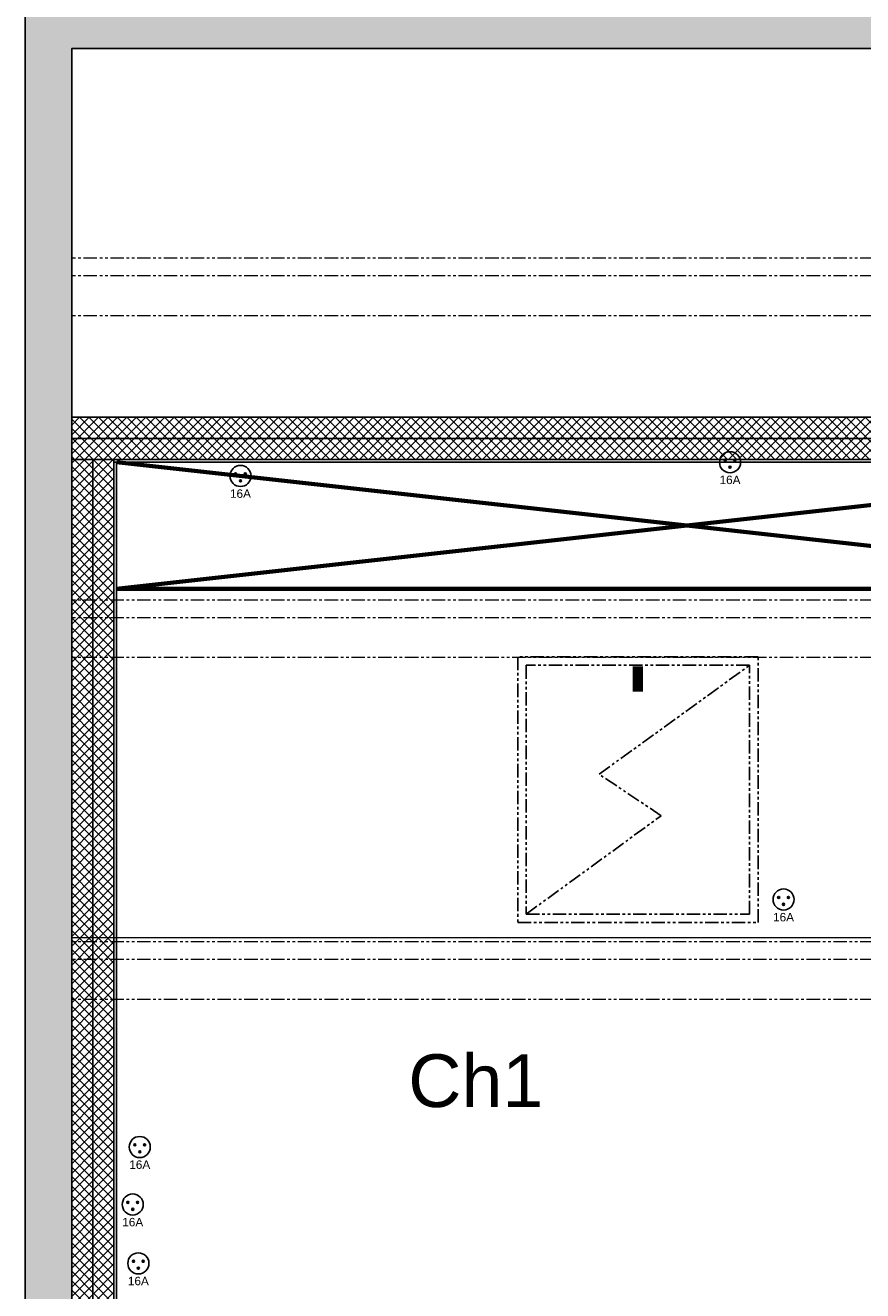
# Model space of a CAD drawing. Header units: centimetres. Extents: x 2266 to 3841, y 1288 to 8573.
# Tile 12 of 15: x 2266 to 2664, y 7432 to 8032. Entities that reach past the tile are written whole.
import ezdxf
from ezdxf.enums import TextEntityAlignment as Align

# ---------------------------------------------------------------- set-up
doc = ezdxf.new("R2010")
doc.units = ezdxf.units.CM
doc.header["$LTSCALE"] = 0.2
doc.linetypes.add('DIVISE', pattern=[31.75, 12.7, -6.35, 0, -6.35, 0, -6.35])
doc.linetypes.add('FANTOME', pattern=[63.5, 31.75, -6.35, 6.35, -6.35, 6.35, -6.35])
for name, color, linetype, lineweight in [('01-existant-charpente-dessus', 7, 'FANTOME', 15), ('01-existant-murs extérieurs', 7, 'Continuous', 70), ('31-aménagement mobilier', 30, 'Continuous', 70), ('31-limite 180', 11, 'Continuous', 15)]:
    doc.layers.add(name, color=color, linetype=linetype, lineweight=lineweight)
for name, color, linetype in [("01-existant-réseau d'eau", 7, 'Continuous'), ('31-annoatations pièces', 7, 'DIVISE'), ('31-cloisons et isolation', 44, 'Continuous'), ('31-reseau elec', 20, 'Continuous'), ('31-velux', 12, 'FANTOME')]:
    doc.layers.add(name, color=color, linetype=linetype)
doc.styles.get("Standard").update_dxf_attribs({"font": 'arial.ttf'})

# ---------------------------------------------------------------- blocks, each defined once
blk = doc.blocks.new('velux')
at = {"layer": '31-velux'}
for points in [[(-57, -63), (57, -63), (57, 63), (-57, 63)], [(-53, -59), (53, -59), (53, 59), (-53, 59)]]:
    blk.add_lwpolyline(points, close=True, dxfattribs=at)
blk.add_lwpolyline([(53, 59, 5, 5, 0), (53, 59, 0, 0, 0), (-22.54, 11.83, 0, 0, 0), (4.39, -9.85, 0, 0, 0), (-53, -59, 0, 0, 0)], format="xyseb", dxfattribs=at)
blk.add_lwpolyline([(53, 59), (-11.07, 12.33), (18.36, -7.36), (-53, -59)], dxfattribs=at)
at = {"layer": '31-velux', "const_width": 5}
blk.add_lwpolyline([(0, -58.45), (0, -46.45)], dxfattribs=at)
blk = doc.blocks.new('Prise')
h = blk.add_hatch(color=256)
h.dxf.hatch_style = 1
h.paths.add_polyline_path([(-1.8, 1, 1), (-2.8, 1, 1)])
h = blk.add_hatch(color=256)
h.dxf.hatch_style = 1
h.paths.add_polyline_path([(2.8, 1, 1), (1.8, 1, 1)])
h = blk.add_hatch(color=256)
h.dxf.hatch_style = 1
h.paths.add_polyline_path([(0.5, -2.3, 1), (-0.5, -2.3, 1)])
for centre, radius in [((0, 0), 5), ((-2.3, 1), 0.5), ((2.3, 1), 0.5), ((0, -2.3), 0.5)]:
    blk.add_circle(centre, radius)
blk.add_text('16A', height=4).set_placement((0, -8.36), align=Align.MIDDLE_CENTER)

msp = doc.modelspace()

# ---------------------------------------------------------------- hatches: boundary and pattern name
at = {"layer": '01-existant-murs extérieurs'}
h = msp.add_hatch(color=256, dxfattribs=at)
h.dxf.hatch_style = 1
h.paths.add_polyline_path([(3718.49, 7576.23), (3718.49, 8573.43), (3049.79, 8573.43), (3049.79, 8043.43), (2266.49, 8043.43), (2266.49, 6957.43), (2687.69, 6957.43), (2687.69, 6606.33), (3522.79, 6606.33), (3522.79, 7576.23)])
h.paths.add_polyline_path([(3291.39, 7598.23), (3291.39, 7622.23), (3279.39, 7622.23), (3279.39, 7598.23), (3174.79, 7598.23), (3174.79, 7590.73), (3174.79, 7581.33), (3500.79, 7581.33), (3500.79, 6628.33), (2709.69, 6628.33), (2709.69, 6979.43), (2288.49, 6979.43), (2288.49, 8021.43), (3071.79, 8021.43), (3071.79, 8551.43), (3696.49, 8551.43), (3696.49, 7598.23)], flags=16)
h.paths.add_polyline_path([(3091.79, 7598.23), (3071.79, 7598.23), (3071.79, 8005.43), (3279.39, 8005.43), (3279.39, 7705.23), (3286.89, 7705.23), (3286.89, 7700.23, -0.414214), (3359.89, 7627.23), (3286.89, 7627.23), (3286.89, 7622.23), (3279.39, 7622.23), (3279.39, 7627.23), (3286.89, 7627.23), (3359.89, 7627.23, 0.414214), (3286.89, 7700.23), (3279.39, 7700.23), (3279.39, 7705.23), (3279.39, 8005.43), (3071.79, 8005.43), (3071.79, 7721.03), (3113.19, 7721.03, -1), (3127.19, 7721.03, -1), (3113.19, 7721.03), (3071.79, 7721.03), (3071.79, 7598.23), (3091.79, 7598.23), (3096.79, 7598.23), (3096.79, 7590.73), (3096.79, 7517.73, 0.414214), (3169.79, 7590.73), (3169.79, 7598.23), (3174.79, 7598.23), (3174.79, 7590.73), (3169.79, 7590.73, -0.414214), (3096.79, 7517.73), (3096.79, 7590.73), (3091.79, 7590.73)], flags=0)
h.paths.add_polyline_path([(2850.89, 7516.63), (2858.39, 7516.63), (2858.39, 7511.63), (2850.89, 7511.63, 0.414214), (2767.89, 7428.63), (2850.89, 7428.63), (2858.39, 7428.63), (2858.39, 7423.63), (2850.89, 7423.63), (2850.89, 7428.63), (2767.89, 7428.63, -0.414214), (2850.89, 7511.63)], flags=0)
h.paths.add_polyline_path([(3120.19, 7929.03), (3168.59, 7929.03), (3168.59, 7747.03), (3120.19, 7747.03)], flags=0)
h.paths.add_polyline_path([(3071.79, 7489.83), (3071.79, 7407.33), (3049.32, 7407.33), (3049.79, 7489.83), (3049.79, 7494.33), (3071.79, 7494.33)], flags=0)
h.paths.add_polyline_path([(2858.39, 7516.63), (2858.39, 7511.63), (2850.89, 7511.63, 0.414214), (2767.89, 7428.63), (2850.89, 7428.63), (2858.39, 7428.63), (2858.39, 7423.63), (2863.49, 7423.63), (2863.49, 7409.73), (2858.39, 7409.73), (2858.39, 7404.73), (2850.89, 7404.73), (2767.89, 7404.73, 0.414214), (2850.89, 7321.73), (2858.39, 7321.73), (2858.39, 7316.73), (2862.19, 7316.73), (2862.19, 7197.33), (2800.49, 7197.33), (2800.49, 7157.33), (2769.49, 7157.33), (2769.49, 7207.33), (2800.49, 7207.33), (2800.49, 7197.33), (2862.19, 7197.33), (2862.19, 7316.73), (2850.89, 7316.73), (2850.89, 7321.73, -0.414214), (2767.89, 7404.73), (2850.89, 7404.73), (2850.89, 7409.73), (2858.39, 7409.73), (2863.49, 7409.73), (2863.49, 7423.63), (2850.89, 7423.63), (2850.89, 7428.63), (2767.89, 7428.63, -0.414214), (2850.89, 7511.63), (2850.89, 7516.63)], flags=0)
h.paths.add_polyline_path([(2795.49, 7202.33), (2795.49, 7162.33), (2774.49, 7162.33), (2774.49, 7202.33)], flags=0)
h.paths.add_polyline_path([(3346.91, 8199.39), (3475.9, 8199.39), (3475.9, 8250.91), (3346.91, 8250.91)], flags=8)
h.paths.add_polyline_path([(2809.32, 7176.66), (2916.46, 7176.66), (2916.46, 7193.14), (2809.32, 7193.14)], flags=8)
at = {"layer": '31-cloisons et isolation'}
h = msp.add_hatch(dxfattribs=at)
h.set_pattern_fill('ANSI37', color=256)
h.paths.add_polyline_path([(3049.79, 7846.55), (2288.49, 7846.55), (2288.49, 7836.55), (3049.79, 7836.55)])
h.paths.add_polyline_path([(3049.79, 7836.55), (2288.49, 7836.55), (2288.49, 7826.55), (3049.79, 7826.55)])
h.paths.add_polyline_path([(3049.79, 7826.55), (3039.79, 7826.55), (3039.79, 7571.33), (3049.79, 7571.33), (3049.79, 7581.33)])
h.paths.add_polyline_path([(3071.79, 7581.33), (3049.79, 7581.33), (3049.79, 7571.33), (3071.79, 7571.33)])
h.paths.add_polyline_path([(3091.79, 7581.33), (3071.79, 7581.33), (3071.79, 7571.33), (3091.79, 7571.33)])
h.paths.add_polyline_path([(3480.79, 7581.33), (3174.79, 7581.33), (3174.79, 7571.33), (3480.79, 7571.33)])
h = msp.add_hatch(dxfattribs=at)
h.set_pattern_fill('ANSI37', color=256)
h.paths.add_polyline_path([(2298.49, 7826.55), (2288.49, 7826.55), (2288.49, 7000.93), (2298.49, 7000.93)])
h = msp.add_hatch(dxfattribs=at)
h.set_pattern_fill('ANSI37', color=256)
h.paths.add_polyline_path([(2308.49, 7826.55), (2298.49, 7826.55), (2298.49, 7000.93), (2308.49, 7000.93)])

# ---------------------------------------------------------------- linework, layer by layer
at = {"layer": '01-existant-charpente-dessus'}
for p, q in [((3049.79, 7921.99), (2288.49, 7921.99)), ((3049.79, 7913.57), (2288.49, 7913.57)), ((3049.79, 7894.73), (2288.49, 7894.73)), ((3049.79, 7759.9), (2288.49, 7759.9)), ((3049.79, 7751.49), (2288.49, 7751.49)), ((3049.79, 7732.64), (2288.49, 7732.64)), ((3049.79, 7597.82), (2288.49, 7597.82)), ((3049.79, 7589.41), (2288.49, 7589.41)), ((3049.79, 7570.56), (2288.49, 7570.56))]:
    msp.add_line(p, q, dxfattribs=at)
at = {"layer": "01-existant-réseau d'eau"}
for points in [[(3049.79, 8043.43), (2266.49, 8043.43), (2266.49, 6957.43), (2687.69, 6957.43)], [(3071.79, 8021.43), (2288.49, 8021.43), (2288.49, 6979.43), (2709.69, 6979.43), (2709.69, 6628.33), (3500.79, 6628.33), (3500.79, 7581.33)]]:
    msp.add_lwpolyline(points, dxfattribs=at)
at = {"layer": '31-aménagement mobilier'}
for p, q in [((2309.79, 7825.25), (2850.89, 7765.25)), ((2850.89, 7825.25), (2309.79, 7765.25)), ((2309.79, 7765.25), (2850.89, 7765.25))]:
    msp.add_line(p, q, dxfattribs=at)
at = {"layer": '31-cloisons et isolation'}
for p, q in [((2288.49, 7846.55), (3049.79, 7846.55)), ((2288.49, 7836.55), (3049.79, 7836.55)), ((2288.49, 7826.55), (3049.79, 7826.55)), ((2298.49, 7826.55), (2298.49, 7000.93)), ((2308.49, 7826.55), (2308.49, 7000.93)), ((2308.49, 7825.25), (2850.89, 7825.25)), ((2309.79, 7825.25), (2309.79, 7000.93))]:
    msp.add_line(p, q, dxfattribs=at)
at = {"layer": '31-limite 180'}
msp.add_line((2288.49, 7599.97), (3049.79, 7599.97), dxfattribs=at)

# ---------------------------------------------------------------- block references
at = {"layer": '31-reseau elec'}
for p in [(2600.72, 7825.25), (2368.53, 7818.74), (2626.1, 7617.91), (2320.77, 7500.56), (2317.44, 7473.3), (2320.1, 7445.38)]:
    msp.add_blockref('Prise', p, dxfattribs=at)
at = {"layer": '31-velux', "rotation": 180}
msp.add_blockref('velux', (2557, 7669.97), dxfattribs=at)

# ---------------------------------------------------------------- texts
at = {"layer": '31-annoatations pièces'}
msp.add_text('Ch1', height=25, dxfattribs=at).set_placement((2480.14, 7532.01), align=Align.MIDDLE_CENTER)

doc.saveas('drawing.dxf')
